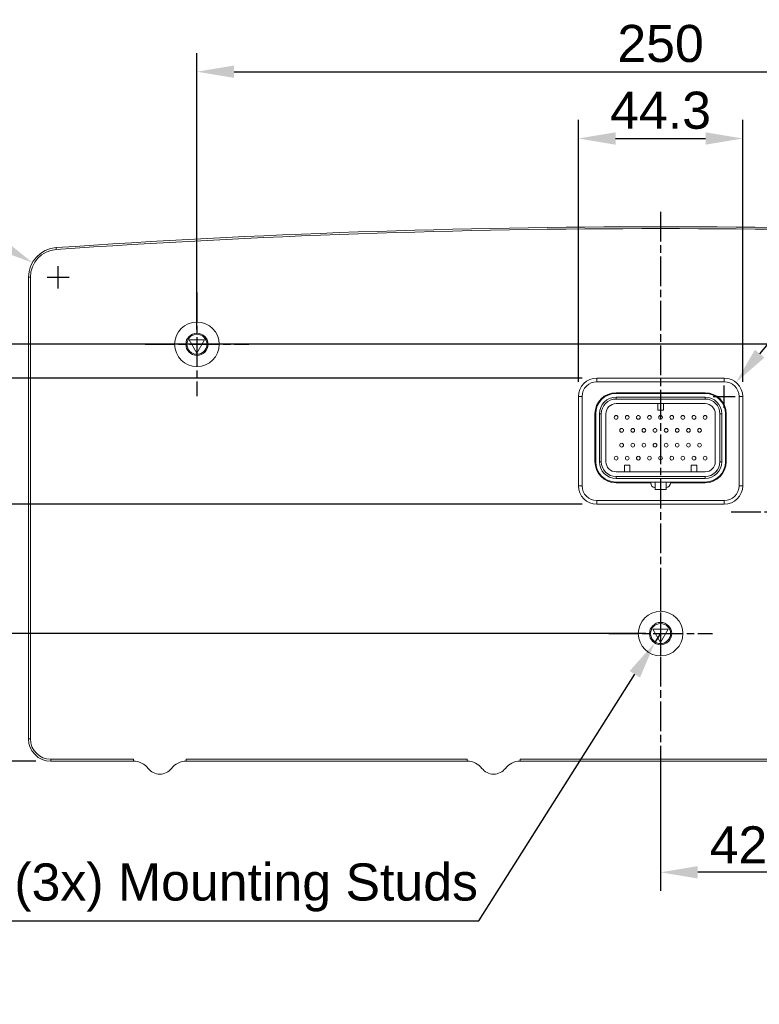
# Model space of a CAD drawing. Extents: x 0 to 283, y -463 to 196.
# Tile 16 of 37: x 180 to 229, y 74 to 140. Entities that reach past the tile are written whole.
import ezdxf

# ---------------------------------------------------------------- set-up
doc = ezdxf.new("R2010")
doc.units = 0
doc.linetypes.add('CENTER', pattern=[12, 8, -1, 2, -1])
doc.layers.get('DEFPOINTS').update_dxf_attribs({"linetype": 'CONTINUOUS'})
doc.layers.add('CTR', color=7, linetype='CENTER')
doc.layers.add('DIM', color=7, linetype='CONTINUOUS')
doc.layers.add('TANGENT EDGES', color=7, linetype='CONTINUOUS', lineweight=0)
doc.layers.add('VISIBLE', color=255, linetype='CONTINUOUS', lineweight=0)
doc.styles.add('SANSSERIF', font='sanss___.ttf')
doc.dimstyles.new('ISO-25', dxfattribs={"dimtxt": 2.5, "dimasz": 2.5, "dimexe": 1.25, "dimexo": 1, "dimgap": 0.6, "dimtad": 1, "dimdec": 1, "dimzin": 9, "dimdsep": 46, "dimtxsty": 'SANSSERIF', "dimcen": 0.75, "dimadec": 1, "dimazin": 0, "dimtfac": 1, "dimtdec": 1, "dimtmove": 0, "dimatfit": 3, "dimfxl": 1, "dimarcsym": 0})
doc.dimstyles.new('ISO-25$0', dxfattribs={"dimtxt": 2.5, "dimasz": 2.5, "dimexe": 1.25, "dimexo": 1, "dimgap": 0.6, "dimtad": 1, "dimdec": 1, "dimzin": 9, "dimdsep": 46, "dimtxsty": 'SANSSERIF', "dimcen": 0.75, "dimadec": 1, "dimazin": 0, "dimtfac": 1, "dimtdec": 1, "dimtmove": 0, "dimatfit": 3, "dimfxl": 1, "dimarcsym": 0})

# ---------------------------------------------------------------- blocks, each defined once
blk = doc.blocks.new('*D13')
at = {"layer": 'DEFPOINTS', "color": 0, "transparency": 16777216}
for p in [(254.048, 136.489), (191.548, 118.112), (254.048, 118.112)]:
    blk.add_point(p, dxfattribs=at)
at = {"layer": 'DIM', "color": 0, "lineweight": -2, "transparency": 16777216}
for p, q in [((191.548, 119.112), (191.548, 137.739)), ((254.048, 119.112), (254.048, 137.739)), ((194.048, 136.489), (251.548, 136.489))]:
    blk.add_line(p, q, dxfattribs=at)
at = {"layer": 'DIM', "color": 0, "transparency": 16777216}
for points in [[(194.048, 136.905), (194.048, 136.072), (191.548, 136.489)], [(251.548, 136.905), (251.548, 136.072), (254.048, 136.489)]]:
    blk.add_solid(points, dxfattribs=at)
at = {"layer": 'DIM', "color": 0, "transparency": 16777216, "insert": (222.798, 138.376), "char_height": 2.5, "attachment_point": 5, "style": 'SANSSERIF'}
blk.add_mtext('250', dxfattribs=at)
blk = doc.blocks.new('*D14')
at = {"layer": 'DEFPOINTS', "color": 0, "transparency": 16777216}
for p in [(228.335, 131.986), (217.26, 114.587), (228.335, 114.587)]:
    blk.add_point(p, dxfattribs=at)
at = {"layer": 'DIM', "color": 0, "lineweight": -2, "transparency": 16777216}
for p, q in [((217.26, 115.587), (217.26, 133.236)), ((228.335, 115.587), (228.335, 133.236)), ((219.76, 131.986), (225.835, 131.986))]:
    blk.add_line(p, q, dxfattribs=at)
at = {"layer": 'DIM', "color": 0, "transparency": 16777216}
for points in [[(219.76, 132.403), (219.76, 131.569), (217.26, 131.986)], [(225.835, 132.403), (225.835, 131.569), (228.335, 131.986)]]:
    blk.add_solid(points, dxfattribs=at)
at = {"layer": 'DIM', "color": 0, "transparency": 16777216, "insert": (222.798, 133.875), "char_height": 2.5, "attachment_point": 5, "style": 'SANSSERIF'}
blk.add_mtext('44.3', dxfattribs=at)
blk = doc.blocks.new('*D15')
at = {"layer": 'DEFPOINTS', "color": 0, "transparency": 16777216}
for p in [(254.048, 118.112), (174.197, 98.612), (222.798, 98.612)]:
    blk.add_point(p, dxfattribs=at)
at = {"layer": 'DIM', "color": 0, "lineweight": -2, "transparency": 16777216}
for p, q in [((253.048, 118.112), (172.947, 118.112)), ((174.197, 115.612), (174.197, 101.112)), ((221.798, 98.612), (172.947, 98.612))]:
    blk.add_line(p, q, dxfattribs=at)
at = {"layer": 'DIM', "color": 0, "transparency": 16777216}
for points in [[(173.781, 115.612), (174.614, 115.612), (174.197, 118.112)], [(173.781, 101.112), (174.614, 101.112), (174.197, 98.612)]]:
    blk.add_solid(points, dxfattribs=at)
at = {"layer": 'DIM', "color": 0, "transparency": 16777216, "insert": (172.31, 108.362), "char_height": 2.5, "attachment_point": 5, "rotation": 90, "style": 'SANSSERIF'}
blk.add_mtext('78', dxfattribs=at)
blk = doc.blocks.new('*D16')
at = {"layer": 'DEFPOINTS', "color": 0, "transparency": 16777216}
for p in [(218.51, 115.837), (169.697, 107.324), (218.51, 107.324)]:
    blk.add_point(p, dxfattribs=at)
at = {"layer": 'DIM', "color": 0, "lineweight": -2, "transparency": 16777216}
for p, q in [((217.51, 115.837), (168.447, 115.837)), ((169.697, 113.337), (169.697, 109.824)), ((217.51, 107.324), (168.447, 107.324))]:
    blk.add_line(p, q, dxfattribs=at)
at = {"layer": 'DIM', "color": 0, "transparency": 16777216}
for points in [[(169.281, 113.337), (170.114, 113.337), (169.697, 115.837)], [(169.281, 109.824), (170.114, 109.824), (169.697, 107.324)]]:
    blk.add_solid(points, dxfattribs=at)
at = {"layer": 'DIM', "color": 0, "transparency": 16777216, "insert": (167.808, 111.581), "char_height": 2.5, "attachment_point": 5, "rotation": 90, "style": 'SANSSERIF'}
blk.add_mtext('34.05', dxfattribs=at)
blk = doc.blocks.new('*D17')
at = {"layer": 'DEFPOINTS', "color": 0, "transparency": 16777216}
for p in [(222.798, 98.612), (174.197, 90.012), (181.698, 90.012)]:
    blk.add_point(p, dxfattribs=at)
at = {"layer": 'DIM', "color": 0, "lineweight": -2, "transparency": 16777216}
for p, q in [((221.798, 98.612), (172.947, 98.612)), ((174.197, 96.112), (174.197, 92.512)), ((180.698, 90.012), (172.947, 90.012))]:
    blk.add_line(p, q, dxfattribs=at)
at = {"layer": 'DIM', "color": 0, "transparency": 16777216}
for points in [[(173.781, 96.112), (174.614, 96.112), (174.197, 98.612)], [(173.781, 92.512), (174.614, 92.512), (174.197, 90.012)]]:
    blk.add_solid(points, dxfattribs=at)
at = {"layer": 'DIM', "color": 0, "transparency": 16777216, "insert": (172.308, 94.312), "char_height": 2.5, "attachment_point": 5, "rotation": 90, "style": 'SANSSERIF'}
blk.add_mtext('34.4', dxfattribs=at)
blk = doc.blocks.new('*D19')
at = {"layer": 'DEFPOINTS', "color": 0, "transparency": 16777216}
for p in [(233.298, 106.812), (222.798, 90.012), (222.798, 82.518)]:
    blk.add_point(p, dxfattribs=at)
at = {"layer": 'DIM', "color": 0, "lineweight": -2, "transparency": 16777216}
for p, q in [((233.298, 105.812), (233.298, 81.268)), ((222.798, 89.012), (222.798, 81.268)), ((230.798, 82.518), (225.298, 82.518))]:
    blk.add_line(p, q, dxfattribs=at)
at = {"layer": 'DIM', "color": 0, "transparency": 16777216}
for points in [[(225.298, 82.934), (225.298, 82.101), (222.798, 82.518)], [(230.798, 82.934), (230.798, 82.101), (233.298, 82.518)]]:
    blk.add_solid(points, dxfattribs=at)
at = {"layer": 'DIM', "color": 0, "transparency": 16777216, "insert": (228.048, 84.368), "char_height": 2.5, "attachment_point": 5, "style": 'SANSSERIF'}
blk.add_mtext('42', dxfattribs=at)
blk = doc.blocks.new('*D21')
at = {"layer": 'DEFPOINTS', "color": 0, "transparency": 16777216}
for p in [(222.798, 98.612), (222.397, 97.978)]:
    blk.add_point(p, dxfattribs=at)
at = {"layer": 'DIM', "color": 0, "lineweight": -2, "transparency": 16777216}
for p, q in [((222.798, 98.612), (222.397, 97.978)), ((210.559, 79.242), (221.062, 95.864)), ((173.951, 79.242), (210.559, 79.242))]:
    blk.add_line(p, q, dxfattribs=at)
at = {"layer": 'DIM', "color": 0, "transparency": 16777216}
blk.add_solid([(220.71, 96.087), (221.414, 95.642), (222.397, 97.978)], dxfattribs=at)
at = {"layer": 'DIM', "color": 0, "transparency": 16777216, "insert": (191.955, 81.488), "char_height": 2.5, "attachment_point": 5, "style": 'SANSSERIF'}
blk.add_mtext('M6 (3x) Mounting Studs', dxfattribs=at)
blk = doc.blocks.new('*D22')
at = {"layer": 'DEFPOINTS', "color": 0, "transparency": 16777216}
for p in [(180.458, 123.619), (182.198, 122.632)]:
    blk.add_point(p, dxfattribs=at)
at = {"layer": 'DIM', "color": 0, "lineweight": -2, "transparency": 16777216}
for p, q in [((164.848, 126.086), (176.109, 126.086)), ((176.109, 126.086), (178.284, 124.853)), ((182.198, 121.882), (182.198, 123.382)), ((181.448, 122.632), (182.948, 122.632))]:
    blk.add_line(p, q, dxfattribs=at)
at = {"layer": 'DIM', "color": 0, "transparency": 16777216}
blk.add_solid([(178.49, 125.215), (178.078, 124.49), (180.458, 123.619)], dxfattribs=at)
at = {"layer": 'DIM', "color": 0, "transparency": 16777216, "insert": (170.179, 128.301), "char_height": 2.5, "attachment_point": 5, "style": 'SANSSERIF'}
blk.add_mtext('R8 (2x)', dxfattribs=at)
blk = doc.blocks.new('*D29')
at = {"layer": 'DEFPOINTS', "color": 0, "transparency": 16777216}
for p in [(218.51, 107.324), (169.697, 90.012), (181.698, 90.012)]:
    blk.add_point(p, dxfattribs=at)
at = {"layer": 'DIM', "color": 0, "lineweight": -2, "transparency": 16777216}
for p, q in [((217.51, 107.324), (168.447, 107.324)), ((169.697, 104.824), (169.697, 92.512)), ((180.698, 90.012), (168.447, 90.012))]:
    blk.add_line(p, q, dxfattribs=at)
at = {"layer": 'DIM', "color": 0, "transparency": 16777216}
for points in [[(169.281, 104.824), (170.114, 104.824), (169.697, 107.324)], [(169.281, 92.512), (170.114, 92.512), (169.697, 90.012)]]:
    blk.add_solid(points, dxfattribs=at)
at = {"layer": 'DIM', "color": 0, "transparency": 16777216, "insert": (167.808, 97.967), "char_height": 2.5, "attachment_point": 5, "rotation": 90, "style": 'SANSSERIF'}
blk.add_mtext('69.25', dxfattribs=at)
blk = doc.blocks.new('*D37')
at = {"layer": 'DEFPOINTS', "color": 0, "transparency": 16777216}
for p in [(227.882, 115.55), (227.085, 114.587)]:
    blk.add_point(p, dxfattribs=at)
at = {"layer": 'DIM', "color": 0, "lineweight": -2, "transparency": 16777216}
for p, q in [((239.112, 129.128), (229.476, 117.477)), ((250.374, 129.128), (239.112, 129.128)), ((227.085, 113.837), (227.085, 115.337)), ((226.335, 114.587), (227.835, 114.587))]:
    blk.add_line(p, q, dxfattribs=at)
at = {"layer": 'DIM', "color": 0, "transparency": 16777216}
blk.add_solid([(229.154, 117.742), (229.797, 117.211), (227.882, 115.55)], dxfattribs=at)
at = {"layer": 'DIM', "color": 0, "transparency": 16777216, "insert": (245.043, 131.343), "char_height": 2.5, "attachment_point": 5, "style": 'SANSSERIF'}
blk.add_mtext('R5 (4x)', dxfattribs=at)

msp = doc.modelspace()

# ---------------------------------------------------------------- linework, layer by layer
at = {"layer": 'CTR', "ltscale": 0.25}
for p, q in [((222.798, 127.037), (222.798, 89.0119)), ((191.548, 121.6005), (191.548, 114.6233)), ((188.0594, 118.1119), (195.0366, 118.1119)), ((227.5514, 106.8119), (239.0446, 106.8119)), ((222.798, 102.1005), (222.798, 95.1233)), ((219.3094, 98.6119), (226.2866, 98.6119))]:
    msp.add_line(p, q, dxfattribs=at)
at = {"layer": 'DIM'}
msp.add_line((180.198, 118.1119), (175.198, 118.1119), dxfattribs=at)
at = {"layer": 'TANGENT EDGES'}
for p, q in [((182.0684, 124.5026), (182.0597, 124.6273)), ((180.198, 122.6321), (180.323, 122.6321)), ((191.548, 118.7869), (191.548, 118.8619)), ((191.548, 117.4369), (191.548, 117.3619)), ((218.5105, 115.8369), (218.5105, 115.5869)), ((227.0855, 115.8369), (227.0855, 115.5869)), ((217.5105, 114.5869), (217.2605, 114.5869)), ((219.798, 114.5494), (219.798, 114.4244)), ((225.798, 114.5494), (225.798, 114.4244)), ((228.3355, 114.5869), (228.0855, 114.5869)), ((218.673, 113.4244), (218.798, 113.4244)), ((226.923, 113.4244), (226.798, 113.4244)), ((218.673, 110.1994), (218.798, 110.1994)), ((226.923, 110.1994), (226.798, 110.1994)), ((219.798, 109.0744), (219.798, 109.1994)), ((225.798, 109.0744), (225.798, 109.1994)), ((217.5105, 108.5744), (217.2605, 108.5744)), ((228.3355, 108.5744), (228.0855, 108.5744)), ((218.5105, 107.5744), (218.5105, 107.3244)), ((227.0855, 107.5744), (227.0855, 107.3244)), ((222.798, 99.2869), (222.798, 99.3619)), ((222.798, 97.9369), (222.798, 97.8619)), ((180.198, 91.5119), (180.323, 91.5119)), ((181.698, 90.0119), (181.698, 90.1369))]:
    msp.add_line(p, q, dxfattribs=at)
at = {"layer": 'VISIBLE'}
for p, q in [((180.198, 122.6321), (180.198, 91.5119)), ((180.323, 91.5119), (180.323, 122.6321)), ((191.0284, 118.4119), (191.548, 117.5119)), ((192.0676, 118.4119), (191.0284, 118.4119)), ((191.548, 117.5119), (192.0676, 118.4119)), ((227.0855, 115.8369), (218.5105, 115.8369)), ((218.5105, 115.5869), (227.0855, 115.5869)), ((219.798, 114.8494), (225.798, 114.8494)), ((217.2605, 114.5869), (217.2605, 108.5744)), ((217.5105, 108.5744), (217.5105, 114.5869)), ((219.798, 114.7994), (225.798, 114.7994)), ((219.798, 114.5494), (225.798, 114.5494)), ((219.798, 114.4244), (225.798, 114.4244)), ((228.0855, 114.5869), (228.0855, 108.5744)), ((228.3355, 108.5744), (228.3355, 114.5869)), ((219.798, 114.1119), (225.798, 114.1119)), ((222.6105, 114.1119), (222.6105, 113.6619)), ((222.6105, 113.6619), (222.9855, 113.6619)), ((222.9855, 113.6619), (222.9855, 114.1119)), ((218.373, 110.1994), (218.373, 113.4244)), ((218.423, 110.1994), (218.423, 113.4244)), ((218.673, 110.1994), (218.673, 113.4244)), ((218.798, 110.1994), (218.798, 113.4244)), ((219.1105, 110.1994), (219.1105, 113.4244)), ((226.4855, 113.4244), (226.4855, 110.1994)), ((226.798, 113.4244), (226.798, 110.1994)), ((226.923, 113.4244), (226.923, 110.1994)), ((227.173, 113.4244), (227.173, 110.1994)), ((227.223, 113.4244), (227.223, 110.1994)), ((220.3605, 109.9619), (220.3605, 109.5119)), ((220.7355, 109.9619), (220.3605, 109.9619)), ((220.7355, 109.5119), (220.7355, 109.9619)), ((224.8605, 109.9619), (224.8605, 109.5119)), ((225.2355, 109.9619), (224.8605, 109.9619)), ((225.2355, 109.5119), (225.2355, 109.9619)), ((225.798, 109.5119), (219.798, 109.5119)), ((225.798, 109.1994), (219.798, 109.1994)), ((225.798, 109.0744), (219.798, 109.0744)), ((225.798, 108.8244), (219.798, 108.8244)), ((222.1355, 108.7744), (219.798, 108.7744)), ((222.423, 108.3244), (222.423, 108.8244)), ((223.173, 108.3244), (222.423, 108.3244)), ((223.173, 108.3244), (223.173, 108.8244)), ((225.798, 108.7744), (223.4605, 108.7744)), ((227.0855, 107.5744), (218.5105, 107.5744)), ((218.5105, 107.3244), (227.0855, 107.3244)), ((222.2784, 98.9119), (222.798, 98.0119)), ((223.3176, 98.9119), (222.2784, 98.9119)), ((222.798, 98.0119), (223.3176, 98.9119)), ((187.267, 90.1369), (181.698, 90.1369)), ((181.698, 90.0119), (187.267, 90.0119)), ((187.267, 90.1369), (187.267, 90.0119)), ((209.767, 90.1369), (190.829, 90.1369)), ((190.829, 90.0119), (190.829, 90.1369)), ((190.829, 90.0119), (209.767, 90.0119)), ((209.767, 90.1369), (209.767, 90.0119)), ((213.329, 90.0119), (213.329, 90.1369)), ((232.267, 90.1369), (213.329, 90.1369)), ((213.329, 90.0119), (232.267, 90.0119))]:
    msp.add_line(p, q, dxfattribs=at)
for centre in [(191.548, 118.1119), (222.798, 98.6119)]:
    msp.add_circle(centre, 1.5, dxfattribs=at)
for centre, radius, start, end in [((222.798, -463.3296), 589.3666, 86.0364359, 93.9635641), ((222.798, -463.3296), 589.2416, 86.0364359, 93.9635641), ((182.198, 122.6321), 2, 93.963564, 180), ((182.198, 122.6321), 1.875, 93.963564, 180), ((191.548, 118.1119), 0.75, 90, 270), ((191.548, 118.1119), 0.75, 270, 90), ((191.548, 118.1119), 0.675, 90, 270), ((191.548, 118.1119), 0.675, 270, 90), ((218.5105, 114.5869), 1.25, 90, 180), ((218.5105, 114.5869), 1, 90, 180), ((227.0855, 114.5869), 1.25, 0, 90), ((227.0855, 114.5869), 1, 0, 90), ((219.798, 113.4244), 1.425, 90, 180), ((225.798, 113.4244), 1.425, 0, 90), ((219.798, 113.4244), 1.375, 90, 180), ((219.798, 113.4244), 1.125, 90, 180), ((219.798, 113.4244), 1, 90, 180), ((225.798, 113.4244), 1.375, 0, 90), ((225.798, 113.4244), 1.125, 0, 90), ((225.798, 113.4244), 1, 0, 90), ((219.798, 113.4244), 0.6875, 90, 180), ((225.798, 113.4244), 0.6875, 0, 90), ((219.798, 113.1869), 0.125, 90, 270), ((219.798, 113.1869), 0.125, 270, 90), ((220.548, 113.1869), 0.125, 90, 270), ((220.548, 113.1869), 0.125, 270, 90), ((221.298, 113.1869), 0.125, 90, 270), ((221.298, 113.1869), 0.125, 270, 90), ((222.048, 113.1869), 0.125, 90, 270), ((222.048, 113.1869), 0.125, 270, 90), ((222.798, 113.1869), 0.125, 90, 270), ((222.798, 113.1869), 0.125, 270, 90), ((223.548, 113.1869), 0.125, 90, 270), ((223.548, 113.1869), 0.125, 270, 90), ((224.298, 113.1869), 0.125, 90, 270), ((224.298, 113.1869), 0.125, 270, 90), ((225.048, 113.1869), 0.125, 90, 270), ((225.048, 113.1869), 0.125, 270, 90), ((225.798, 113.1869), 0.125, 90, 270), ((225.798, 113.1869), 0.125, 270, 90), ((220.173, 112.3119), 0.125, 90, 270), ((220.173, 112.3119), 0.125, 270, 90), ((220.923, 112.3119), 0.125, 90, 270), ((220.923, 112.3119), 0.125, 270, 90), ((221.673, 112.3119), 0.125, 90, 270), ((221.673, 112.3119), 0.125, 270, 90), ((222.423, 112.3119), 0.125, 90, 270), ((222.423, 112.3119), 0.125, 270, 90), ((223.173, 112.3119), 0.125, 90, 270), ((223.173, 112.3119), 0.125, 270, 90), ((223.923, 112.3119), 0.125, 90, 270), ((223.923, 112.3119), 0.125, 270, 90), ((224.673, 112.3119), 0.125, 90, 270), ((224.673, 112.3119), 0.125, 270, 90), ((225.423, 112.3119), 0.125, 90, 270), ((225.423, 112.3119), 0.125, 270, 90), ((220.173, 111.3119), 0.125, 90, 270), ((220.173, 111.3119), 0.125, 270, 90), ((220.923, 111.3119), 0.125, 90, 270), ((220.923, 111.3119), 0.125, 270, 90), ((221.673, 111.3119), 0.125, 90, 270), ((221.673, 111.3119), 0.125, 270, 90), ((222.423, 111.3119), 0.125, 90, 270), ((222.423, 111.3119), 0.125, 270, 90), ((223.173, 111.3119), 0.125, 90, 270), ((223.173, 111.3119), 0.125, 270, 90), ((223.923, 111.3119), 0.125, 90, 270), ((223.923, 111.3119), 0.125, 270, 90), ((224.673, 111.3119), 0.125, 90, 270), ((224.673, 111.3119), 0.125, 270, 90), ((225.423, 111.3119), 0.125, 90, 270), ((225.423, 111.3119), 0.125, 270, 90), ((219.798, 110.1994), 1.425, 180, 270), ((219.798, 110.1994), 1.375, 180, 270), ((219.798, 110.1994), 1.125, 180, 270), ((219.798, 110.1994), 1, 180, 270), ((219.798, 110.1994), 0.6875, 180, 270), ((219.798, 110.4369), 0.125, 90, 270), ((219.798, 110.4369), 0.125, 270, 90), ((220.548, 110.4369), 0.125, 90, 270), ((220.548, 110.4369), 0.125, 270, 90), ((221.298, 110.4369), 0.125, 90, 270), ((221.298, 110.4369), 0.125, 270, 90), ((222.048, 110.4369), 0.125, 90, 270), ((222.048, 110.4369), 0.125, 270, 90), ((222.798, 110.4369), 0.125, 90, 270), ((222.798, 110.4369), 0.125, 270, 90), ((223.548, 110.4369), 0.125, 90, 270), ((223.548, 110.4369), 0.125, 270, 90), ((224.298, 110.4369), 0.125, 90, 270), ((224.298, 110.4369), 0.125, 270, 90), ((225.048, 110.4369), 0.125, 90, 270), ((225.048, 110.4369), 0.125, 270, 90), ((225.798, 110.4369), 0.125, 90, 270), ((225.798, 110.4369), 0.125, 270, 90), ((225.798, 110.1994), 1.425, 270, 0), ((225.798, 110.1994), 1, 270, 360), ((225.798, 110.1994), 0.6875, 270, 0), ((225.798, 110.1994), 1.375, 270, 360), ((225.798, 110.1994), 1.125, 270, 0), ((218.5105, 108.5744), 1.25, 180, 270), ((218.5105, 108.5744), 1, 180, 270), ((222.4855, 108.7744), 0.35, 179.999998, 259.713452), ((223.1105, 108.7744), 0.35, 280.286573, 0.000002), ((227.0855, 108.5744), 1, 270.000001, 0), ((227.0855, 108.5744), 1.25, 270.000001, 0), ((222.798, 98.6119), 0.75, 90, 270), ((222.798, 98.6119), 0.675, 90, 270), ((222.798, 98.6119), 0.75, 270, 90), ((222.798, 98.6119), 0.675, 270, 90), ((181.698, 91.5119), 1.5, 180, 270), ((181.698, 91.5119), 1.375, 180, 270), ((187.267, 88.7619), 1.25, 37.669887, 90), ((190.829, 88.7619), 1.25, 90, 142.330113), ((209.767, 88.7619), 1.25, 37.669887, 90), ((213.329, 88.7619), 1.25, 90, 142.330113), ((189.048, 90.1369), 1, 217.669887, 322.330113), ((211.548, 90.1369), 1, 217.669887, 322.330113)]:
    msp.add_arc(centre, radius, start, end, dxfattribs=at)

# ---------------------------------------------------------------- dimensions: what is measured, and where the dimension line sits
at = {"layer": 'DIM'}
for base, p1, p2, picture, middle in [((254.048, 136.4887), (191.548, 118.1119), (254.048, 118.1119), '*D13', (222.798, 136.4887)), ((228.3355, 131.9859), (217.2605, 114.5869), (228.3355, 114.5869), '*D14', (222.798, 131.9859))]:
    dim = msp.add_linear_dim(base=base, p1=p1, p2=p2, dimstyle='ISO-25$0', override={"dimdec": 2, "dimlfac": 4}, dxfattribs=at)
    dim.commit()
    dim.dimension.update_dxf_attribs({"geometry": picture, "text_midpoint": middle, "dimtype": 160})
for center, mpoint, text, override, picture, middle in [((227.0855, 114.5869), (227.8822, 115.5501), '<> (4x)', {"dimtih": 1, "dimtoh": 1, "dimlfac": 4, "dimtofl": 0}, '*D37', (245.0429, 129.1275)), ((222.798, 98.6119), (222.3974, 97.9779), 'M6 (3x) Mounting Studs', {"dimtih": 1, "dimtoh": 1}, '*D21', (191.9553, 79.2419))]:
    dim = msp.add_radius_dim(center=center, mpoint=mpoint, text=text, dimstyle='ISO-25', override=override, dxfattribs=at)
    dim.commit()
    dim.dimension.update_dxf_attribs({"geometry": picture, "text_midpoint": middle, "dimtype": 164})
dim = msp.add_radius_dim(center=(182.198, 122.6321), mpoint=(180.4584, 123.619), text='<> (2x)', dimstyle='ISO-25', override={"dimtih": 1, "dimtoh": 1, "dimdec": 2, "dimlfac": 4, "dimtofl": 0}, dxfattribs=at)
dim.commit()
dim.dimension.update_dxf_attribs({"geometry": '*D22', "text_midpoint": (170.1786, 128.3014)})
for base, p1, p2, picture, middle in [((174.1974, 98.6119), (254.048, 118.1119), (222.798, 98.6119), '*D15', (172.3097, 108.3619)), ((174.1974, 90.0119), (222.798, 98.6119), (181.698, 90.0119), '*D17', (172.308, 94.3119))]:
    dim = msp.add_linear_dim(base=base, p1=p1, p2=p2, angle=90, dimstyle='ISO-25$0', override={"dimdec": 2, "dimlfac": 4}, dxfattribs=at)
    dim.commit()
    dim.dimension.update_dxf_attribs({"geometry": picture, "text_midpoint": middle})
for base, p1, p2, picture, middle in [((169.6974, 107.3244), (218.5105, 115.8369), (218.5105, 107.3244), '*D16', (169.6974, 111.5806)), ((169.6974, 90.0119), (218.5105, 107.3244), (181.698, 90.0119), '*D29', (169.6974, 97.9669))]:
    dim = msp.add_linear_dim(base=base, p1=p1, p2=p2, angle=90, dimstyle='ISO-25$0', override={"dimdec": 2, "dimlfac": 4}, dxfattribs=at)
    dim.commit()
    dim.dimension.update_dxf_attribs({"geometry": picture, "text_midpoint": middle, "dimtype": 160})
dim = msp.add_linear_dim(base=(222.798, 82.5177), p1=(233.298, 106.8119), p2=(222.798, 90.0119), dimstyle='ISO-25$0', override={"dimdec": 2, "dimlfac": 4}, dxfattribs=at)
dim.commit()
dim.dimension.update_dxf_attribs({"geometry": '*D19', "text_midpoint": (228.048, 84.3677)})

doc.saveas('drawing.dxf')
